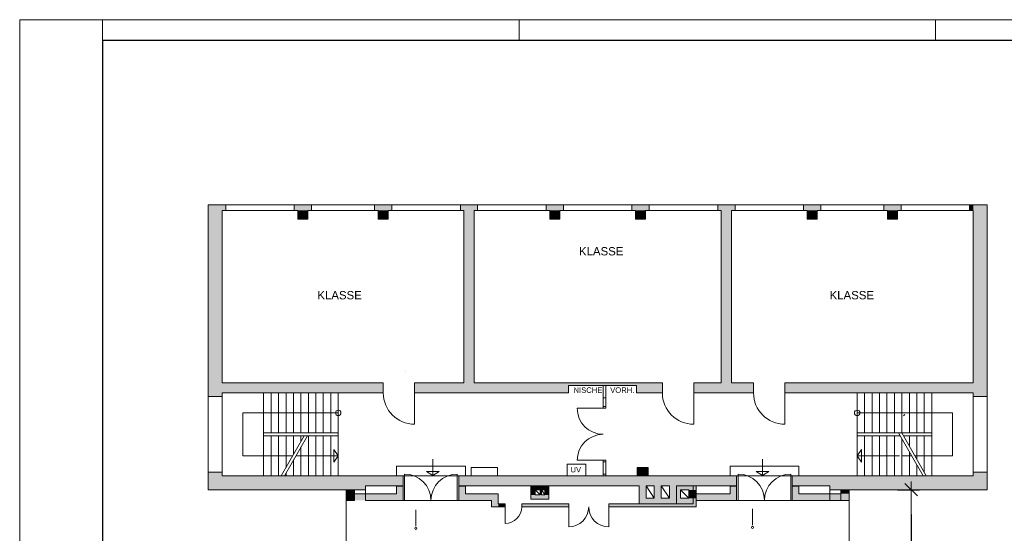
# Model space of a CAD drawing. Header units: millimetres. Extents: x 0 to 61.6, y 0 to 43.2.
# Tile 2 of 3: x 0 to 35.6, y 24.6 to 43.2. Entities that reach past the tile are written whole.
import ezdxf
from ezdxf.enums import TextEntityAlignment as Align

# ---------------------------------------------------------------- set-up
doc = ezdxf.new("R2010")
doc.units = ezdxf.units.MM
doc.linetypes.add('DURCHG', pattern=[0])
for name, color, linetype in [('BEMASSUNG', 7, 'Continuous'), ('BESCHRIFTUNG', 7, 'Continuous'), ('FASSADE', 7, 'Continuous'), ('FENSTER', 7, 'Continuous'), ('GEOMETRIE', 7, 'Continuous'), ('GERAETE', 7, 'Continuous'), ('PLANRAHMEN', 7, 'Continuous'), ('PLANSYMBOL', 7, 'Continuous'), ('SCHRAFF', 7, 'Continuous'), ('STUETZE', 7, 'Continuous'), ('TRAGWAND', 7, 'Continuous'), ('TREPPE', 7, 'Continuous'), ('TUER', 7, 'Continuous')]:
    doc.layers.add(name, color=color, linetype=linetype)
doc.styles.add('Arial', font='ARIAL.TTF')
doc.dimstyles.new('ISBSTRICH1E', dxfattribs={"dimtxt": 0.375, "dimasz": 0.9, "dimexe": 0.3, "dimexo": 0, "dimgap": 0.135, "dimtad": 1, "dimdec": 4, "dimzin": 0, "dimdsep": 46, "dimtxsty": 'Standard', "dimblk": 'ID1', "dimblk1": 'ID1', "dimblk2": 'ID1', "dimcen": 0.09, "dimdle": 0.3, "dimclrd": 7, "dimclre": 7, "dimclrt": 7, "dimadec": 4, "dimazin": 0, "dimtfac": 1, "dimtdec": 4, "dimtix": 1, "dimtmove": 2, "dimatfit": 3, "dimfxl": 0, "dimtvp": 0.001778, "dimtolj": 1, "dimtzin": 0, "dimarcsym": 0})

# ---------------------------------------------------------------- blocks, each defined once
blk = doc.blocks.new('ID1')
at = {"layer": 'BEMASSUNG', "color": 7, "linetype": 'DURCHG', "lineweight": 9, "ltscale": 1.5}
blk.add_line((0.333, 0), (-1, 0), dxfattribs=at)
at = {"layer": 'BEMASSUNG', "color": 7, "linetype": 'DURCHG', "lineweight": 25, "ltscale": 1.5}
blk.add_line((-0.25, -0.25), (0.25, 0.25), dxfattribs=at)
blk = doc.blocks.new('*D2')
at = {"layer": 'BEMASSUNG', "color": 7, "lineweight": -2}
for p, q in [((31.764, 26.166), (32.564, 26.166)), ((32.264, 25.266), (32.264, 16.11)), ((32.264, 4.656), (32.264, 14.461)), ((31.764, 3.756), (32.564, 3.756))]:
    blk.add_line(p, q, dxfattribs=at)
at = {"layer": 'Defpoints', "color": 0}
for p in [(31.764, 26.166), (31.764, 3.756), (32.264, 3.756)]:
    blk.add_point(p, dxfattribs=at)
at = {"layer": 'BEMASSUNG', "color": 7, "lineweight": -2, "xscale": 0.9, "yscale": 0.9, "zscale": 0.9}
for p, rotation in [((32.264, 26.166), 89.99999999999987), ((32.264, 3.756), 269.9999999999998)]:
    blk.add_blockref('ID1', p, dxfattribs=dict(at, rotation=rotation))
at = {"layer": 'BEMASSUNG', "color": 7, "insert": (31.976, 15.286), "char_height": 0.375, "attachment_point": 5, "rotation": 90}
blk.add_mtext('\\A1;22.41', dxfattribs=at)

msp = doc.modelspace()

# ---------------------------------------------------------------- hatches: boundary and pattern name
at = {"layer": 'SCHRAFF'}
for points in [[(6.81874, 36.28553), (7.45874, 36.28553), (7.45874, 36.48553), (6.81874, 36.48553)], [(9.93857, 36.28553), (10.56357, 36.28553), (10.56357, 36.48553), (9.93857, 36.48553)], [(12.84391, 36.28553), (13.46891, 36.28553), (13.46891, 36.48553), (12.84391, 36.48553)], [(15.94874, 36.28553), (16.57374, 36.28553), (16.57374, 36.48553), (15.94874, 36.48553)], [(19.05357, 36.28553), (19.67857, 36.28553), (19.67857, 36.48553), (19.05357, 36.48553)], [(22.15891, 36.28553), (22.78391, 36.28553), (22.78391, 36.48553), (22.15891, 36.48553)], [(25.26374, 36.28553), (25.88874, 36.28553), (25.88874, 36.48553), (25.26374, 36.48553)], [(28.36857, 36.28553), (28.99357, 36.28553), (28.99357, 36.48553), (28.36857, 36.48553)], [(31.27391, 36.28553), (31.89891, 36.28553), (31.89891, 36.48553), (31.27391, 36.48553)], [(34.37874, 36.28553), (34.50874, 36.28553), (34.50874, 36.48553), (34.37874, 36.48553)], [(34.50874, 30.04053), (35.01874, 30.04053), (35.01874, 36.48553), (34.50874, 36.48553)], [(6.81874, 30.04053), (7.32874, 30.04053), (7.32874, 36.28553), (6.81874, 36.28553)], [(10.06857, 35.97553), (10.43357, 35.97553), (10.43357, 36.28553), (10.06857, 36.28553)], [(12.97391, 35.97553), (13.33891, 35.97553), (13.33891, 36.28553), (12.97391, 36.28553)], [(16.07874, 30.04053), (16.44374, 30.04053), (16.44374, 36.28553), (16.07874, 36.28553)], [(19.18357, 35.97553), (19.54857, 35.97553), (19.54857, 36.28553), (19.18357, 36.28553)], [(22.28891, 35.97553), (22.65391, 35.97553), (22.65391, 36.28553), (22.28891, 36.28553)], [(25.39374, 30.04053), (25.75874, 30.04053), (25.75874, 36.28553), (25.39374, 36.28553)], [(28.49857, 35.97553), (28.86357, 35.97553), (28.86357, 36.28553), (28.49857, 36.28553)], [(31.40391, 35.97553), (31.76891, 35.97553), (31.76891, 36.28553), (31.40391, 36.28553)], [(6.81874, 29.67553), (13.15874, 29.67553), (13.15874, 30.04053), (6.81874, 30.04053)], [(14.29374, 29.67553), (19.86374, 29.67553), (19.86374, 30.04053), (14.29374, 30.04053)], [(19.86374, 29.94053), (22.32374, 29.94053), (22.32374, 30.04053), (19.86374, 30.04053)], [(22.32374, 29.67553), (23.25874, 29.67553), (23.25874, 30.04053), (22.32374, 30.04053)], [(24.39374, 29.67553), (26.55874, 29.67553), (26.55874, 30.04053), (24.39374, 30.04053)], [(27.69374, 29.67553), (35.01874, 29.67553), (35.01874, 30.04053), (27.69374, 30.04053)], [(6.81874, 29.54553), (7.32874, 29.54553), (7.32874, 29.67553), (6.81874, 29.67553)], [(34.50874, 29.54553), (35.01874, 29.54553), (35.01874, 29.67553), (34.50874, 29.67553)], [(6.81874, 26.67553), (7.32874, 26.67553), (7.32874, 26.80553), (6.81874, 26.80553)], [(22.34171, 26.67553), (22.74171, 26.67553), (22.74171, 26.97553), (22.34171, 26.97553)], [(34.50874, 26.67553), (35.01874, 26.67553), (35.01874, 26.80553), (34.50874, 26.80553)], [(6.81874, 26.16553), (12.51874, 26.16553), (12.51874, 26.67553), (6.81874, 26.67553)], [(12.51874, 26.31053), (13.87874, 26.31053), (13.87874, 26.67553), (12.51874, 26.67553)], [(15.88874, 26.31086), (25.94874, 26.31086), (25.94874, 26.67553), (15.88874, 26.67553)], [(27.95874, 26.31053), (35.01874, 26.31053), (35.01874, 26.67553), (27.95874, 26.67553)], [(11.81874, 25.78053), (12.11874, 25.78053), (12.11874, 26.14553), (11.81874, 26.14553)], [(12.11874, 25.78053), (13.63874, 25.78053), (13.63874, 26.02053), (12.11874, 26.02053)], [(13.63874, 25.78053), (13.87874, 25.78053), (13.87874, 26.29053), (13.63874, 26.29053)], [(15.88874, 25.78053), (16.12874, 25.78053), (16.12874, 26.29053), (15.88874, 26.29053)], [(16.12874, 25.78053), (17.07874, 25.78053), (17.07874, 26.02053), (16.12874, 26.02053)], [(17.07874, 25.54553), (17.31874, 25.54553), (17.31874, 26.02053), (17.07874, 26.02053)], [(18.50374, 25.98053), (18.65374, 25.98053), (18.65374, 26.30944), (18.50374, 26.30944)], [(19.15374, 26.30944), (19.15374, 26.31053), (18.65374, 26.31053)], [(18.65374, 26.16053), (19.00374, 26.16053), (19.00374, 26.30944), (18.65374, 26.30944)], [(18.83374, 25.98053), (18.88374, 25.98053), (18.88374, 26.16053), (18.83374, 26.16053)], [(19.00374, 25.98053), (19.15374, 25.98053), (19.15374, 26.30944), (19.00374, 26.30944)], [(22.41874, 25.66053), (22.66874, 25.66053), (22.66874, 26.31053), (22.41874, 26.31053)], [(22.96874, 25.86053), (23.21874, 25.86053), (23.21874, 26.31053), (22.96874, 26.31053)], [(23.51874, 25.66053), (23.76874, 25.66053), (23.76874, 26.31053), (23.51874, 26.31053)], [(23.76874, 26.16053), (24.48374, 26.16053), (24.48374, 26.31053), (23.76874, 26.31053)], [(23.76874, 25.66053), (23.91874, 25.66053), (23.91874, 26.16053), (23.76874, 26.16053)], [(24.21874, 25.86053), (24.48374, 25.86053), (24.48374, 26.16053), (24.21874, 26.16053)], [(24.48374, 25.78053), (25.70874, 25.78053), (25.70874, 26.02053), (24.48374, 26.02053)], [(25.70874, 25.78053), (25.94874, 25.78053), (25.94874, 26.29053), (25.70874, 26.29053)], [(27.95874, 25.78053), (28.19874, 25.78053), (28.19874, 26.29053), (27.95874, 26.29053)], [(28.19874, 25.78053), (30.01874, 25.78053), (30.01874, 26.02053), (28.19874, 26.02053)], [(29.31874, 26.16553), (35.01874, 26.16553), (35.01874, 26.31053), (29.31874, 26.31053)], [(29.71874, 26.02053), (30.01874, 26.02053), (30.01874, 26.14553), (29.71874, 26.14553)], [(17.31874, 25.54553), (17.56874, 25.54553), (17.56874, 25.66053), (17.31874, 25.66053)], [(18.16874, 25.54553), (19.86874, 25.54553), (19.86874, 25.66053), (18.16874, 25.66053)], [(18.50374, 25.83053), (19.15374, 25.83053), (19.15374, 25.98053), (18.50374, 25.98053)], [(21.31874, 25.54553), (24.48374, 25.54553), (24.48374, 25.66053), (21.31874, 25.66053)], [(22.66874, 25.66053), (23.51874, 25.66053), (23.51874, 25.86053), (22.66874, 25.86053)], [(23.91874, 25.66053), (24.48374, 25.66053), (24.48374, 25.86053), (23.91874, 25.86053)]]:
    msp.add_hatch(color=254, dxfattribs=at).paths.add_polyline_path(points)

# ---------------------------------------------------------------- linework, layer by layer
at = {"color": 7, "linetype": 'DURCHG', "lineweight": 9, "ltscale": 1.5}
for p, q in [((31.98357, 28.8415), (32.03841, 28.89267)), ((26.52086, 24.87757), (26.52086, 24.95257)), ((14.34069, 24.84383), (14.34069, 24.91883))]:
    msp.add_line(p, q, dxfattribs=at)
for centre, start, end in [((14.34069, 24.76883), 90, 270), ((14.34069, 24.76883), 270, 90), ((26.52086, 24.80257), 90, 270), ((26.52086, 24.80257), 270, 90)]:
    msp.add_arc(centre, 0.0375, start, end, dxfattribs=at)
at = {"layer": 'BESCHRIFTUNG', "color": 7, "linetype": 'DURCHG', "lineweight": 15, "ltscale": 1.5}
for p, q in [((20.48659, 27.09845), (19.81993, 27.09845)), ((19.81993, 27.09845), (19.81993, 26.67553)), ((20.48659, 26.67553), (20.48659, 27.09845)), ((18.9773, 26.67553), (18.63744, 26.67553)), ((19.81993, 26.67553), (20.48659, 26.67553))]:
    msp.add_line(p, q, dxfattribs=at)
at = {"layer": 'FASSADE', "color": 7, "linetype": 'DURCHG', "lineweight": 9, "ltscale": 1.5}
for p, q in [((12.51874, 26.16553), (12.51874, 26.02053)), ((29.31874, 26.16553), (29.31874, 26.02053)), ((11.81874, 4.12053), (11.81874, 25.78053)), ((30.01874, 25.78053), (30.01874, 23.10239))]:
    msp.add_line(p, q, dxfattribs=at)
at = {"layer": 'FENSTER', "color": 7, "linetype": 'DURCHG', "lineweight": 9, "ltscale": 1.5}
for p, q in [((7.45874, 36.48553), (9.93857, 36.48553)), ((10.56357, 36.48553), (12.84391, 36.48553)), ((13.46891, 36.48553), (14.75112, 36.48553)), ((15.94874, 36.48553), (14.75112, 36.48553)), ((19.05357, 36.48553), (16.57374, 36.48553)), ((22.15891, 36.48553), (19.67857, 36.48553)), ((22.78391, 36.48553), (24.10865, 36.48553)), ((25.26374, 36.48553), (24.10865, 36.48553)), ((28.36857, 36.48553), (25.88874, 36.48553)), ((31.27391, 36.48553), (28.99357, 36.48553)), ((31.89891, 36.48553), (33.19154, 36.48553)), ((34.37874, 36.48553), (33.09191, 36.48553)), ((9.93857, 36.28553), (7.45874, 36.28553)), ((12.84391, 36.28553), (10.56357, 36.28553)), ((13.46891, 36.28553), (14.64035, 36.28553)), ((15.94874, 36.28553), (14.53638, 36.28553)), ((16.57374, 36.28553), (19.05357, 36.28553)), ((19.67857, 36.28553), (22.15891, 36.28553)), ((22.78391, 36.28553), (23.99788, 36.28553)), ((25.26374, 36.28553), (23.80675, 36.28553)), ((25.88874, 36.28553), (28.36857, 36.28553)), ((28.99357, 36.28553), (31.27391, 36.28553)), ((31.89891, 36.28553), (33.30231, 36.28553)), ((34.37874, 36.28553), (33.30231, 36.28553)), ((6.81874, 26.80553), (6.81874, 29.54553)), ((7.32874, 29.54553), (7.32874, 26.80553)), ((34.50874, 26.80553), (34.50874, 29.54553)), ((35.01874, 29.54553), (35.01874, 26.80553))]:
    msp.add_line(p, q, dxfattribs=at)
at = {"layer": 'GEOMETRIE', "color": 7, "linetype": 'DURCHG', "lineweight": 9, "ltscale": 1.5}
for p, q in [((61.65, 43.2), (0, 43.2)), ((0, 43.2), (0, 0)), ((3, 42.45), (3, 43.2)), ((18.075, 42.45), (18.075, 43.2)), ((33.15, 42.45), (33.15, 43.2)), ((19.86374, 29.94053), (19.86374, 29.67553)), ((21.11874, 29.94053), (21.11874, 29.55553)), ((21.21874, 29.55553), (21.21874, 29.94053)), ((22.32374, 29.67553), (22.32374, 29.94053)), ((18.9773, 26.67553), (19.25679, 26.67553))]:
    msp.add_line(p, q, dxfattribs=at)
at = {"layer": 'GEOMETRIE', "color": 7, "linetype": 'DURCHG', "lineweight": 25, "ltscale": 1.5}
for p, q in [((60.9, 42.45), (3, 42.45)), ((3, 42.45), (3, 0.75))]:
    msp.add_line(p, q, dxfattribs=at)
at = {"layer": 'GEOMETRIE', "color": 1, "linetype": 'DURCHG', "lineweight": 15, "ltscale": 1.5}
msp.add_line((13.95299, 30.45328), (13.95299, 30.45328), dxfattribs=at)
at = {"layer": 'GERAETE', "color": 254, "linetype": 'DURCHG', "lineweight": 15, "ltscale": 1.5}
for p, q in [((17.29502, 26.97553), (16.34502, 26.97553)), ((16.34502, 26.97553), (16.34502, 26.67553)), ((17.29502, 26.67553), (17.29502, 26.97553)), ((22.74171, 26.97553), (22.34171, 26.97553)), ((22.34171, 26.97553), (22.34171, 26.67553)), ((22.74171, 26.67553), (22.74171, 26.97553)), ((16.34502, 26.67553), (17.29502, 26.67553)), ((22.34171, 26.67553), (22.74171, 26.67553))]:
    msp.add_line(p, q, dxfattribs=at)
at = {"layer": 'PLANRAHMEN', "color": 7, "linetype": 'DURCHG', "lineweight": 15, "ltscale": 1.5}
for p, q in [((14.34069, 24.91883), (14.34069, 25.44064)), ((26.52086, 24.95257), (26.52086, 25.47438))]:
    msp.add_line(p, q, dxfattribs=at)
at = {"layer": 'PLANSYMBOL', "color": 7, "linetype": 'DURCHG', "lineweight": 9, "ltscale": 1.5}
for p, q in [((11.52874, 28.95053), (8.07874, 28.95053)), ((8.07874, 28.95053), (8.07874, 27.40053)), ((30.30874, 28.95053), (33.75874, 28.95053)), ((33.75874, 28.95053), (33.75874, 27.40053)), ((31.80899, 28.22553), (32.69586, 26.67553)), ((31.9242, 28.22553), (32.81107, 26.67553)), ((10.29736, 28.12553), (9.46771, 26.67553)), ((10.41258, 28.12553), (9.58292, 26.67553)), ((11.52874, 27.40053), (11.37466, 27.63059)), ((11.37466, 27.63059), (11.37466, 27.17046)), ((30.30874, 27.40053), (30.46282, 27.63059)), ((30.46282, 27.63059), (30.46282, 27.17046)), ((8.07874, 27.40053), (9.88254, 27.40053)), ((9.99775, 27.40053), (11.52874, 27.40053)), ((11.37466, 27.17046), (11.52874, 27.40053)), ((14.95374, 26.67553), (14.95374, 27.27446)), ((26.88374, 26.67553), (26.88374, 27.27446)), ((31.83973, 27.40053), (30.30874, 27.40053)), ((30.46282, 27.17046), (30.30874, 27.40053)), ((32.28103, 27.40053), (31.95494, 27.40053)), ((33.75874, 27.40053), (32.39625, 27.40053)), ((15.1801, 26.83209), (14.71997, 26.83209)), ((14.71997, 26.83209), (14.95004, 26.67801)), ((14.95004, 26.67801), (15.1801, 26.83209)), ((26.88745, 26.67801), (26.65738, 26.83209)), ((26.65738, 26.83209), (27.11751, 26.83209)), ((27.11751, 26.83209), (26.88745, 26.67801)), ((18.65374, 26.16053), (18.83374, 25.98053)), ((18.88374, 26.16053), (19.00374, 25.98053)), ((22.96874, 25.86053), (22.66874, 26.31053)), ((23.51874, 25.86053), (23.21874, 26.31053)), ((23.91874, 26.16053), (24.21874, 25.86053))]:
    msp.add_line(p, q, dxfattribs=at)
for centre in [(11.52874, 28.95053), (30.30874, 28.95053)]:
    msp.add_circle(centre, 0.1, dxfattribs=at)
at = {"layer": 'STUETZE', "color": 7, "linetype": 'DURCHG', "lineweight": 9, "ltscale": 1.5}
for p, q in [((12.11874, 25.78053), (12.11874, 26.02053)), ((12.11874, 26.02053), (12.51874, 26.02053)), ((12.51874, 26.02053), (12.51874, 25.78053)), ((29.31874, 26.02053), (29.31874, 25.78053)), ((29.71874, 26.02053), (29.31874, 26.02053)), ((29.71874, 25.78053), (29.71874, 26.02053)), ((29.31874, 25.78053), (29.71874, 25.78053))]:
    msp.add_line(p, q, dxfattribs=at)
at = {"layer": 'TRAGWAND', "color": 7, "linetype": 'DURCHG', "lineweight": 9, "ltscale": 1.5}
for p, q in [((6.81874, 29.54553), (6.81874, 36.48553)), ((7.45874, 36.48553), (6.81874, 36.48553)), ((7.45874, 36.48553), (7.45874, 36.28553)), ((10.56357, 36.48553), (9.93857, 36.48553)), ((10.56357, 36.48553), (9.93857, 36.48553)), ((9.93857, 36.48553), (9.93857, 36.28553)), ((10.56357, 36.48553), (10.56357, 36.28553)), ((13.46891, 36.48553), (12.84391, 36.48553)), ((13.46891, 36.48553), (12.84391, 36.48553)), ((12.84391, 36.48553), (12.84391, 36.28553)), ((13.46891, 36.48553), (13.46891, 36.28553)), ((15.94874, 36.48553), (16.57374, 36.48553)), ((15.94874, 36.48553), (15.94874, 36.28553)), ((16.57374, 36.48553), (16.57374, 36.28553)), ((19.05357, 36.48553), (19.67857, 36.48553)), ((19.05357, 36.48553), (19.67857, 36.48553)), ((19.05357, 36.48553), (19.05357, 36.28553)), ((19.67857, 36.48553), (19.67857, 36.28553)), ((22.15891, 36.48553), (22.78391, 36.48553)), ((22.15891, 36.48553), (22.78391, 36.48553)), ((22.15891, 36.48553), (22.15891, 36.28553)), ((22.78391, 36.48553), (22.78391, 36.28553)), ((25.26374, 36.48553), (25.88874, 36.48553)), ((25.26374, 36.48553), (25.26374, 36.28553)), ((25.88874, 36.48553), (25.88874, 36.28553)), ((28.36857, 36.48553), (28.99357, 36.48553)), ((28.36857, 36.48553), (28.99357, 36.48553)), ((28.36857, 36.48553), (28.36857, 36.28553)), ((28.99357, 36.48553), (28.99357, 36.28553)), ((31.27391, 36.48553), (31.89891, 36.48553)), ((31.27391, 36.48553), (31.89891, 36.48553)), ((31.27391, 36.48553), (31.27391, 36.28553)), ((31.89891, 36.48553), (31.89891, 36.28553)), ((34.37874, 36.48553), (35.01874, 36.48553)), ((34.37874, 36.48553), (34.37874, 36.28553)), ((35.01874, 29.54553), (35.01874, 36.48553)), ((7.32874, 30.04053), (7.32874, 36.28553)), ((7.45874, 36.28553), (7.32874, 36.28553)), ((10.06857, 36.28553), (9.93857, 36.28553)), ((10.06857, 36.28553), (9.93857, 36.28553)), ((10.06857, 36.28553), (10.06857, 35.97553)), ((10.56357, 36.28553), (10.43357, 36.28553)), ((10.56357, 36.28553), (10.43357, 36.28553)), ((10.43357, 36.28553), (10.43357, 35.97553)), ((12.97391, 36.28553), (12.84391, 36.28553)), ((12.97391, 36.28553), (12.84391, 36.28553)), ((12.97391, 36.28553), (12.97391, 35.97553)), ((13.46891, 36.28553), (13.33891, 36.28553)), ((13.46891, 36.28553), (13.33891, 36.28553)), ((13.33891, 36.28553), (13.33891, 35.97553)), ((15.94874, 36.28553), (16.07874, 36.28553)), ((16.07874, 36.28553), (16.07874, 30.04053)), ((16.44374, 36.28553), (16.44374, 30.04053)), ((16.44374, 36.28553), (16.57374, 36.28553)), ((19.05357, 36.28553), (19.18357, 36.28553)), ((19.05357, 36.28553), (19.18357, 36.28553)), ((19.18357, 36.28553), (19.18357, 35.97553)), ((19.54857, 36.28553), (19.67857, 36.28553)), ((19.54857, 36.28553), (19.67857, 36.28553)), ((19.54857, 36.28553), (19.54857, 35.97553)), ((22.15891, 36.28553), (22.28891, 36.28553)), ((22.15891, 36.28553), (22.28891, 36.28553)), ((22.28891, 36.28553), (22.28891, 35.97553)), ((22.65391, 36.28553), (22.78391, 36.28553)), ((22.65391, 36.28553), (22.78391, 36.28553)), ((22.65391, 36.28553), (22.65391, 35.97553)), ((25.26374, 36.28553), (25.39374, 36.28553)), ((25.39374, 36.28553), (25.39374, 30.04053)), ((25.75874, 36.28553), (25.88874, 36.28553)), ((25.75874, 36.28553), (25.75874, 30.04053)), ((28.36857, 36.28553), (28.49857, 36.28553)), ((28.36857, 36.28553), (28.49857, 36.28553)), ((28.49857, 36.28553), (28.49857, 35.97553)), ((28.86357, 36.28553), (28.99357, 36.28553)), ((28.86357, 36.28553), (28.99357, 36.28553)), ((28.86357, 36.28553), (28.86357, 35.97553)), ((31.27391, 36.28553), (31.40391, 36.28553)), ((31.27391, 36.28553), (31.40391, 36.28553)), ((31.40391, 36.28553), (31.40391, 35.97553)), ((31.76891, 36.28553), (31.89891, 36.28553)), ((31.76891, 36.28553), (31.89891, 36.28553)), ((31.76891, 36.28553), (31.76891, 35.97553)), ((34.37874, 36.28553), (34.50874, 36.28553)), ((34.37874, 36.28553), (34.50874, 36.28553)), ((34.50874, 30.04053), (34.50874, 36.28553)), ((10.43357, 35.97553), (10.06857, 35.97553)), ((13.33891, 35.97553), (12.97391, 35.97553)), ((19.18357, 35.97553), (19.54857, 35.97553)), ((22.28891, 35.97553), (22.65391, 35.97553)), ((28.49857, 35.97553), (28.86357, 35.97553)), ((31.40391, 35.97553), (31.76891, 35.97553)), ((7.32874, 30.04053), (13.15874, 30.04053)), ((13.15874, 29.67553), (13.15874, 30.04053)), ((14.29374, 30.04053), (16.07874, 30.04053)), ((14.29374, 29.67553), (14.29374, 30.04053)), ((16.44374, 30.04053), (23.25874, 30.04053)), ((22.32374, 29.94053), (19.86374, 29.94053)), ((23.25874, 29.67553), (23.25874, 30.04053)), ((24.39374, 30.04053), (25.39374, 30.04053)), ((24.39374, 29.67553), (24.39374, 30.04053)), ((25.75874, 30.04053), (26.55874, 30.04053)), ((26.55874, 29.67553), (26.55874, 30.04053)), ((27.69374, 30.04053), (34.50874, 30.04053)), ((27.69374, 29.67553), (27.69374, 30.04053)), ((7.32874, 29.54553), (7.32874, 29.67553)), ((7.32874, 29.67553), (13.15874, 29.67553)), ((14.29374, 29.67553), (19.86374, 29.67553)), ((22.32374, 29.67553), (23.25874, 29.67553)), ((24.39374, 29.67553), (26.55874, 29.67553)), ((27.69374, 29.67553), (34.50874, 29.67553)), ((34.50874, 29.54553), (34.50874, 29.67553)), ((6.81874, 29.54553), (7.32874, 29.54553)), ((34.50874, 29.54553), (35.01874, 29.54553)), ((6.81874, 26.16553), (6.81874, 26.80553)), ((6.81874, 26.80553), (7.32874, 26.80553)), ((7.32874, 26.67553), (7.32874, 26.80553)), ((34.50874, 26.67553), (34.50874, 26.80553)), ((34.50874, 26.80553), (35.01874, 26.80553)), ((35.01874, 26.16553), (35.01874, 26.80553)), ((7.32874, 26.67553), (13.87874, 26.67553)), ((13.87874, 26.31053), (13.87874, 26.67553)), ((18.9773, 26.67553), (15.88874, 26.67553)), ((15.88874, 26.31086), (15.88874, 26.67553)), ((25.94874, 26.67553), (19.25679, 26.67553)), ((25.94874, 26.31053), (25.94874, 26.67553)), ((27.95874, 26.67553), (34.50874, 26.67553)), ((27.95874, 26.31053), (27.95874, 26.67553)), ((6.81874, 26.16553), (12.51874, 26.16553)), ((11.81874, 26.14553), (12.11874, 26.14553)), ((11.81874, 26.14553), (11.81874, 25.78053)), ((12.11874, 26.14553), (12.11874, 26.02053)), ((12.51874, 26.31053), (13.87874, 26.31053)), ((12.51874, 26.16553), (12.51874, 26.31053)), ((12.51874, 26.02053), (13.63874, 26.02053)), ((13.63874, 26.02053), (13.63874, 26.29053)), ((13.63874, 26.29053), (13.87874, 26.29053)), ((13.87874, 25.78053), (13.87874, 26.29053)), ((15.88874, 26.31053), (22.41874, 26.31053)), ((15.88874, 25.78053), (15.88874, 26.29053)), ((16.12874, 26.29053), (15.88874, 26.29053)), ((16.12874, 26.02053), (16.12874, 26.29053)), ((17.31874, 26.02053), (16.12874, 26.02053)), ((17.31874, 25.66053), (17.31874, 26.02053)), ((18.50374, 25.83053), (18.50374, 26.30944)), ((18.83374, 26.16053), (18.65374, 26.16053)), ((18.65374, 26.16053), (18.65374, 25.98053)), ((18.83374, 25.98053), (18.83374, 26.16053)), ((18.88374, 25.98053), (18.88374, 26.16053)), ((18.88374, 26.16053), (19.00374, 26.16053)), ((19.00374, 26.16053), (19.00374, 25.98053)), ((19.15374, 25.83053), (19.15374, 26.30944)), ((22.41874, 25.66053), (22.41874, 26.31086)), ((22.66874, 26.31053), (22.96874, 26.31053)), ((22.66874, 25.86053), (22.66874, 26.31053)), ((22.96874, 25.86053), (22.96874, 26.31053)), ((23.21874, 26.31053), (23.51874, 26.31053)), ((23.21874, 25.86053), (23.21874, 26.31053)), ((23.51874, 25.86053), (23.51874, 26.31053)), ((23.76874, 25.66053), (23.76874, 26.31053)), ((23.76874, 26.31053), (25.94874, 26.31053)), ((23.91874, 25.86053), (23.91874, 26.16053)), ((23.91874, 26.16053), (24.21874, 26.16053)), ((24.21874, 25.86053), (24.21874, 26.16053)), ((24.36874, 25.66053), (24.36874, 26.31053)), ((24.48374, 25.54553), (24.48374, 26.31053)), ((24.48374, 26.02053), (25.70874, 26.02053)), ((25.70874, 26.02053), (25.70874, 26.29053)), ((25.70874, 26.29053), (25.94874, 26.29053)), ((25.94874, 25.78053), (25.94874, 26.29053)), ((29.31874, 26.31053), (27.95874, 26.31053)), ((27.95874, 25.78053), (27.95874, 26.29053)), ((28.19874, 26.29053), (27.95874, 26.29053)), ((28.19874, 26.02053), (28.19874, 26.29053)), ((29.31874, 26.02053), (28.19874, 26.02053)), ((29.31874, 26.16553), (29.31874, 26.31053)), ((29.31874, 26.16553), (35.01874, 26.16553)), ((30.01874, 26.14553), (29.71874, 26.14553)), ((29.71874, 26.14553), (29.71874, 26.02053)), ((30.01874, 26.14553), (30.01874, 25.78053)), ((12.11874, 25.78053), (11.81874, 25.78053)), ((12.51874, 25.78053), (13.87874, 25.78053)), ((17.07874, 25.78053), (15.88874, 25.78053)), ((17.07874, 25.54553), (17.07874, 25.78053)), ((17.31874, 25.66053), (17.56874, 25.66053)), ((17.56874, 25.66053), (17.56874, 25.54553)), ((18.16874, 25.66053), (19.86874, 25.66053)), ((18.16874, 25.66053), (18.16874, 25.54553)), ((18.50374, 25.83053), (19.15374, 25.83053)), ((18.65374, 25.98053), (18.83374, 25.98053)), ((19.00374, 25.98053), (18.88374, 25.98053)), ((19.86874, 25.66053), (19.86874, 25.54553)), ((21.31874, 25.66053), (24.36874, 25.66053)), ((21.31874, 25.66053), (21.31874, 25.54553)), ((23.76874, 25.66053), (22.41874, 25.66053)), ((22.96874, 25.86053), (22.66874, 25.86053)), ((23.51874, 25.86053), (23.21874, 25.86053)), ((23.91874, 25.86053), (24.21874, 25.86053)), ((24.48374, 25.78053), (25.94874, 25.78053)), ((29.31874, 25.78053), (27.95874, 25.78053)), ((29.71874, 25.78053), (30.01874, 25.78053)), ((17.07874, 25.54553), (17.56874, 25.54553)), ((18.16874, 25.54553), (19.86874, 25.54553)), ((21.31874, 25.54553), (24.48374, 25.54553))]:
    msp.add_line(p, q, dxfattribs=at)
at = {"layer": 'TREPPE', "color": 7, "linetype": 'DURCHG', "lineweight": 9, "ltscale": 1.5}
for p, q in [((8.82874, 29.67553), (8.82874, 26.67553)), ((9.09874, 29.67553), (9.09874, 28.22553)), ((9.36874, 29.67553), (9.36874, 28.22553)), ((9.63874, 29.67553), (9.63874, 28.22553)), ((9.90874, 29.67553), (9.90874, 28.22553)), ((10.17874, 29.67553), (10.17874, 28.22553)), ((10.44874, 29.67553), (10.44874, 28.22553)), ((10.71874, 29.67553), (10.71874, 28.22553)), ((10.98874, 29.67553), (10.98874, 28.22553)), ((11.25874, 29.67553), (11.25874, 28.22553)), ((11.52874, 29.67553), (11.52874, 26.67553)), ((30.30874, 29.67553), (30.30874, 26.67553)), ((30.57874, 29.67553), (30.57874, 28.22553)), ((30.84874, 29.67553), (30.84874, 28.22553)), ((31.11874, 29.67553), (31.11874, 28.22553)), ((31.38874, 29.67553), (31.38874, 28.22553)), ((31.65874, 29.67553), (31.65874, 28.22553)), ((31.92874, 29.67553), (31.92874, 28.22553)), ((32.19874, 29.67553), (32.19874, 28.22553)), ((32.46874, 29.67553), (32.46874, 28.22553)), ((32.73874, 29.67553), (32.73874, 28.22553)), ((33.00874, 29.67553), (33.00874, 26.67553)), ((8.82874, 28.22553), (11.52874, 28.22553)), ((33.00874, 28.22553), (30.30874, 28.22553)), ((8.82874, 28.12553), (11.52874, 28.12553)), ((9.09874, 28.12553), (9.09874, 26.67553)), ((9.36874, 28.12553), (9.36874, 26.67553)), ((9.63874, 28.12553), (9.63874, 26.97444)), ((9.90874, 28.12553), (9.90874, 27.44632)), ((10.17874, 28.12553), (10.17874, 27.91821)), ((10.44874, 28.12553), (10.44874, 26.67553)), ((10.71874, 28.12553), (10.71874, 26.67553)), ((10.98874, 28.12553), (10.98874, 26.67553)), ((11.25874, 28.12553), (11.25874, 26.67553)), ((31.86621, 28.12553), (30.30874, 28.12553)), ((30.57874, 28.12553), (30.57874, 26.67553)), ((30.84874, 28.12553), (30.84874, 26.67553)), ((31.11874, 28.12553), (31.11874, 26.67553)), ((31.38874, 28.12553), (31.38874, 26.67553)), ((31.65874, 28.12553), (31.65874, 26.67553)), ((31.92874, 28.01624), (31.92874, 26.67553)), ((33.00874, 28.12553), (31.98142, 28.12553)), ((32.19874, 28.12553), (32.19874, 27.74571)), ((32.46874, 28.12553), (32.46874, 27.27383)), ((32.73874, 28.12553), (32.73874, 26.80195)), ((10.17874, 27.71685), (10.17874, 26.67553)), ((32.19874, 27.54435), (32.19874, 26.67553)), ((9.90874, 27.24497), (9.90874, 26.67553)), ((9.63874, 26.77308), (9.63874, 26.67553)), ((16.12874, 27.02553), (13.63874, 27.02553)), ((13.63874, 26.67553), (13.63874, 27.02553)), ((16.12874, 26.67553), (16.12874, 27.02553)), ((25.70874, 27.02553), (28.19874, 27.02553)), ((25.70874, 26.67553), (25.70874, 27.02553)), ((28.19874, 26.67553), (28.19874, 27.02553)), ((32.46874, 27.07247), (32.46874, 26.67553)), ((15.88874, 26.67553), (13.87874, 26.67553)), ((25.94874, 26.67553), (27.95874, 26.67553))]:
    msp.add_line(p, q, dxfattribs=at)
at = {"layer": 'TUER', "color": 7, "linetype": 'DURCHG', "lineweight": 15, "ltscale": 1.5}
for p, q in [((14.29374, 29.67553), (14.29374, 28.54053)), ((24.39374, 29.67553), (24.39374, 28.54053)), ((27.69374, 29.67553), (27.69374, 28.54053)), ((21.11874, 29.55553), (21.11874, 29.11803)), ((21.21874, 29.49553), (21.11874, 29.49553)), ((21.21874, 29.55553), (21.21874, 29.11803)), ((21.11874, 29.11803), (20.17624, 29.11803)), ((21.11874, 29.17803), (21.21874, 29.17803)), ((21.11874, 29.11803), (21.21874, 29.11803)), ((21.11874, 27.23303), (20.17624, 27.23303)), ((21.11874, 27.23303), (21.21874, 27.23303)), ((21.11874, 27.23303), (21.11874, 26.67553)), ((21.11874, 27.17303), (21.21874, 27.17303)), ((21.21874, 27.23303), (21.21874, 26.67553)), ((13.92874, 25.78053), (13.92874, 26.73553)), ((15.83874, 25.78053), (15.83874, 26.73553)), ((21.21874, 26.73553), (21.11874, 26.73553)), ((25.99874, 25.78053), (25.99874, 26.73553)), ((27.90874, 25.78053), (27.90874, 26.73553)), ((13.87874, 25.78053), (15.88874, 25.78053)), ((25.94874, 25.78053), (27.95874, 25.78053)), ((17.56874, 25.54553), (17.56874, 24.94553)), ((19.86874, 25.54553), (19.86874, 24.82053)), ((21.31874, 25.54553), (21.31874, 24.82053))]:
    msp.add_line(p, q, dxfattribs=at)
for centre, radius, start, end in [((14.29374, 29.67553), 1.135, 180, 270), ((24.39374, 29.67553), 1.135, 180, 270), ((27.69374, 29.67553), 1.135, 180, 270), ((21.11874, 29.11803), 0.9425, 180, 270), ((21.11874, 27.23303), 0.9425, 90, 180), ((13.92874, 25.78053), 0.955, 0, 90), ((15.83874, 25.78053), 0.955, 90, 180), ((25.99874, 25.78053), 0.955, 0, 90), ((27.90874, 25.78053), 0.955, 90, 180), ((17.56874, 25.54553), 0.6, 270, 360), ((19.86874, 25.54553), 0.725, 270, 0), ((21.31874, 25.54553), 0.725, 180, 270)]:
    msp.add_arc(centre, radius, start, end, dxfattribs=at)

# ---------------------------------------------------------------- texts
at = {"layer": 'BESCHRIFTUNG', "color": 7, "style": 'Arial'}
for s, height, width, p, p2 in [('KLASSE', 0.3, 0.987131, (20.24077, 34.65793), (21.8491, 34.65793)), ('KLASSE', 0.3, 0.987131, (10.77319, 33.06616), (12.38152, 33.06616)), ('KLASSE', 0.3, 0.987131, (29.3113, 33.06616), (30.91963, 33.06616)), ('NISCHE', 0.1995, 0.990182, (20.04633, 29.67742), (21.08816, 29.67742)), ('VORH.', 0.1995, 0.992737, (21.37135, 29.67742), (22.24694, 29.67742)), ('UV', 0.1995, 0.988482, (19.93797, 26.79668), (20.32034, 26.79668))]:
    msp.add_text(s, height=height, dxfattribs=dict(at, width=width)).set_placement(p, p2, align=Align.FIT)

# ---------------------------------------------------------------- dimensions: what is measured, and where the dimension line sits
at = {"layer": 'BEMASSUNG'}
dim = msp.add_linear_dim(base=(32.26397, 3.75553), p1=(31.76397, 26.16553), p2=(31.76397, 3.75553), angle=270, text='22.41', dimstyle='ISBSTRICH1E', override={"dimasz": 0.9}, dxfattribs=at)
dim.commit()
dim.dimension.update_dxf_attribs({"geometry": '*D2', "text_midpoint": (31.97596, 15.2859), "dimtype": 161})

doc.saveas('drawing.dxf')
